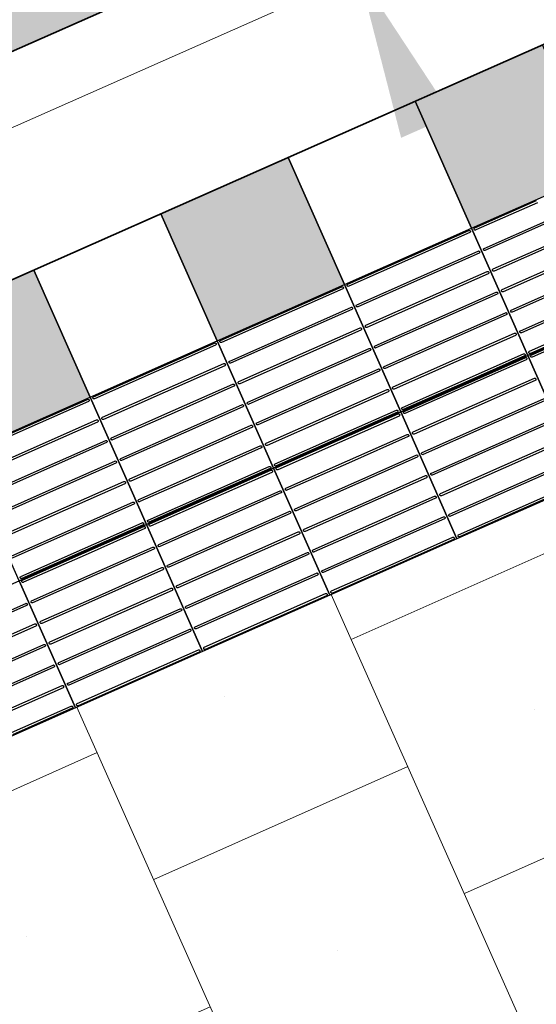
# Model space of a CAD drawing. Header units: metres. Extents: x 196651 to 397723, y 354703 to 710691.
# Tile 90 of 256: x 197775.57 to 197776.68, y 356098.71 to 356100.84. Entities that reach past the tile are written whole.
import ezdxf

# ---------------------------------------------------------------- set-up
doc = ezdxf.new("R2010")
doc.units = ezdxf.units.M
doc.header["$MEASUREMENT"] = 0
doc.linetypes.add('VH-RWSBAND_110X220', pattern=[24, 10, -2, 2, -2, 2, -2, 2, -2])
for name, color, linetype, lineweight in [('N-WE-GR-GRAS_BERM-A', 86, 'Continuous', 5), ('N-WE-VH-GOOT_TEGEL-G', 170, 'Continuous', 35), ('N-WE-VH-KANTOPSLUITING_BUSPERRONBAND-G', 6, 'VH-RWSBAND_110X220', 35), ('N-WE-VH-KANTVERHARDING-G', 1, 'Continuous', 5), ('N-WE-VH-VERHARDING_BETON-A-200', 253, 'Continuous', 5), ('N-WE-VH-VERHARDING_TEGEL-300X300X60-A', 252, 'Continuous', 18), ('N-WE-VH-VERHARDING_TEGEL-A', 252, 'Continuous', 5), ('N-WE-VH-VERKEERSTEGEL-GELEIDETEGEL-S', 5, 'Continuous', 25), ('N-WE-VH-VERKEERSTEGEL-TEGEL ZWART-WIT-S', 7, 'Continuous', 25), ('N-WE-VH_BETON_PRINTBETON-A', 252, 'Continuous', 5), ('X-XX-AL-AANPIJLING-M', 7, 'Continuous', 18)]:
    doc.layers.add(name, color=color, linetype=linetype, lineweight=lineweight)
doc.styles.add('NLCS-ISO-M200-T18', font='NLCS-ISO.ttf')
doc.dimstyles.new('NLCS-M200-T18-PIJL', dxfattribs={"dimscale": 0.2, "dimtxt": 1.8, "dimasz": 1.8, "dimexe": 2, "dimexo": 2, "dimgap": 0.7, "dimtad": 1, "dimzin": 0, "dimdsep": 46, "dimtxsty": 'NLCS-ISO-M200-T18', "dimcen": 0, "dimdle": 2, "dimse1": 1, "dimse2": 1, "dimclrd": 256, "dimclre": 256, "dimclrt": 256, "dimadec": 1, "dimazin": 0, "dimtfac": 1, "dimtofl": 0, "dimtmove": 1, "dimatfit": 0, "dimfxl": 2, "dimfxlon": 1, "dimtfillclr": 254, "dimtolj": 1, "dimtzin": 0, "dimlwd": 18, "dimlwe": 18, "dimarcsym": 0})

# ---------------------------------------------------------------- blocks, each defined once
blk = doc.blocks.new('SVH-VERKEERSTEGEL_300X300_ZWART TEGEL_DYN')
h = blk.add_hatch(color=256)
h.dxf.hatch_style = 1
h.paths.add_polyline_path([(0, 0.3), (0, 0), (0.3, 0), (0.3, 0.3)])
at = {"flags": 128}
blk.add_lwpolyline([(0, 0.3), (0, 0), (0.3, 0), (0.3, 0.3)], close=True, dxfattribs=at)
blk = doc.blocks.new('SVH-VERKEERSTEGEL_300X300_WITTE TEGEL_DYN')
at = {"flags": 128}
blk.add_lwpolyline([(0, 0.3), (0, 0), (0.3, 0), (0.3, 0.3)], close=True, dxfattribs=at)
blk = doc.blocks.new('*U386')
for name, p in [('SVH-VERKEERSTEGEL_300X300_ZWART TEGEL_DYN', (14.7, 0)), ('SVH-VERKEERSTEGEL_300X300_WITTE TEGEL_DYN', (15, 0)), ('SVH-VERKEERSTEGEL_300X300_ZWART TEGEL_DYN', (15.3, 0)), ('SVH-VERKEERSTEGEL_300X300_WITTE TEGEL_DYN', (15.6, 0)), ('SVH-VERKEERSTEGEL_300X300_ZWART TEGEL_DYN', (15.9, 0))]:
    blk.add_blockref(name, p)
blk = doc.blocks.new('*U384')
at = {"flags": 128}
for points in [[(14.7, 0), (14.7, 0.3), (15, 0.3), (15, 0)], [(15, 0), (15, 0.3), (15.3, 0.3), (15.3, 0)], [(15.3, 0), (15.3, 0.3), (15.6, 0.3), (15.6, 0)], [(15.6, 0), (15.6, 0.3), (15.9, 0.3), (15.9, 0)], [(15.9, 0), (15.9, 0.3), (16.2, 0.3), (16.2, 0)], [(16.2, 0), (16.2, 0.3), (16.5, 0.3), (16.5, 0)], [(14.7, -0.3), (14.7, 0), (15, 0), (15, -0.3)], [(15, -0.3), (15, 0), (15.3, 0), (15.3, -0.3)], [(15.3, -0.3), (15.3, 0), (15.6, 0), (15.6, -0.3)], [(15.6, -0.3), (15.6, 0), (15.9, 0), (15.9, -0.3)], [(15.9, -0.3), (15.9, 0), (16.2, 0), (16.2, -0.3)]]:
    blk.add_lwpolyline(points, close=True, dxfattribs=at)
for points in [[(15.0045, 0.2955, -0.414214), (15.007, 0.298), (15.1475, 0.298)], [(15.1475, 0.298), (15.293, 0.298, -0.414214), (15.2955, 0.2955), (15.2955, 0.2955, -0.414214), (15.293, 0.293), (15.1475, 0.293)], [(15.3045, 0.2955, -0.414214), (15.307, 0.298), (15.4475, 0.298)], [(15.4475, 0.298), (15.593, 0.298, -0.414214), (15.5955, 0.2955), (15.5955, 0.2955, -0.414214), (15.593, 0.293), (15.4475, 0.293)], [(15.6045, 0.2955, -0.414214), (15.607, 0.298), (15.7475, 0.298)], [(15.7475, 0.298), (15.893, 0.298, -0.414214), (15.8955, 0.2955), (15.8955, 0.2955, -0.414214), (15.893, 0.293), (15.7475, 0.293)], [(15.9045, 0.2955, -0.414214), (15.907, 0.298), (16.0475, 0.298)], [(16.0475, 0.298), (16.193, 0.298, -0.414214), (16.1955, 0.2955), (16.1955, 0.2955, -0.414214), (16.193, 0.293), (16.0475, 0.293)], [(16.2045, 0.2955, -0.414214), (16.207, 0.298), (16.3475, 0.298)], [(15.1475, 0.293), (15.007, 0.293, -0.414214), (15.0045, 0.2955), (15.0045, 0.2955)], [(15.4475, 0.293), (15.307, 0.293, -0.414214), (15.3045, 0.2955), (15.3045, 0.2955)], [(15.7475, 0.293), (15.607, 0.293, -0.414214), (15.6045, 0.2955), (15.6045, 0.2955)], [(16.0475, 0.293), (15.907, 0.293, -0.414214), (15.9045, 0.2955), (15.9045, 0.2955)], [(16.3475, 0.293), (16.207, 0.293, -0.414214), (16.2045, 0.2955), (16.2045, 0.2955)], [(15.0045, 0.247, -0.414214), (15.007, 0.2495), (15.1475, 0.2495)], [(15.1475, 0.2445), (15.007, 0.2445, -0.414214), (15.0045, 0.247), (15.0045, 0.247)], [(15.1475, 0.2495), (15.293, 0.2495, -0.414214), (15.2955, 0.247), (15.2955, 0.247, -0.414214), (15.293, 0.2445), (15.1475, 0.2445)], [(15.3045, 0.247, -0.414214), (15.307, 0.2495), (15.4475, 0.2495)], [(15.4475, 0.2445), (15.307, 0.2445, -0.414214), (15.3045, 0.247), (15.3045, 0.247)], [(15.4475, 0.2495), (15.593, 0.2495, -0.414214), (15.5955, 0.247), (15.5955, 0.247, -0.414214), (15.593, 0.2445), (15.4475, 0.2445)], [(15.6045, 0.247, -0.414214), (15.607, 0.2495), (15.7475, 0.2495)], [(15.7475, 0.2445), (15.607, 0.2445, -0.414214), (15.6045, 0.247), (15.6045, 0.247)], [(15.7475, 0.2495), (15.893, 0.2495, -0.414214), (15.8955, 0.247), (15.8955, 0.247, -0.414214), (15.893, 0.2445), (15.7475, 0.2445)], [(15.9045, 0.247, -0.414214), (15.907, 0.2495), (16.0475, 0.2495)], [(16.0475, 0.2445), (15.907, 0.2445, -0.414214), (15.9045, 0.247), (15.9045, 0.247)], [(16.0475, 0.2495), (16.193, 0.2495, -0.414214), (16.1955, 0.247), (16.1955, 0.247, -0.414214), (16.193, 0.2445), (16.0475, 0.2445)], [(16.2045, 0.247, -0.414214), (16.207, 0.2495), (16.3475, 0.2495)], [(16.3475, 0.2445), (16.207, 0.2445, -0.414214), (16.2045, 0.247), (16.2045, 0.247)], [(15.0045, 0.1985, -0.414214), (15.007, 0.201), (15.1475, 0.201)], [(15.1475, 0.196), (15.007, 0.196, -0.414214), (15.0045, 0.1985), (15.0045, 0.1985)], [(15.1475, 0.201), (15.293, 0.201, -0.414214), (15.2955, 0.1985), (15.2955, 0.1985, -0.414214), (15.293, 0.196), (15.1475, 0.196)], [(15.3045, 0.1985, -0.414214), (15.307, 0.201), (15.4475, 0.201)], [(15.4475, 0.196), (15.307, 0.196, -0.414214), (15.3045, 0.1985), (15.3045, 0.1985)], [(15.4475, 0.201), (15.593, 0.201, -0.414214), (15.5955, 0.1985), (15.5955, 0.1985, -0.414214), (15.593, 0.196), (15.4475, 0.196)], [(15.6045, 0.1985, -0.414214), (15.607, 0.201), (15.7475, 0.201)], [(15.7475, 0.196), (15.607, 0.196, -0.414214), (15.6045, 0.1985), (15.6045, 0.1985)], [(15.7475, 0.201), (15.893, 0.201, -0.414214), (15.8955, 0.1985), (15.8955, 0.1985, -0.414214), (15.893, 0.196), (15.7475, 0.196)], [(15.9045, 0.1985, -0.414214), (15.907, 0.201), (16.0475, 0.201)], [(16.0475, 0.196), (15.907, 0.196, -0.414214), (15.9045, 0.1985), (15.9045, 0.1985)], [(16.0475, 0.201), (16.193, 0.201, -0.414214), (16.1955, 0.1985), (16.1955, 0.1985, -0.414214), (16.193, 0.196), (16.0475, 0.196)], [(16.2045, 0.1985, -0.414214), (16.207, 0.201), (16.3475, 0.201)], [(16.3475, 0.196), (16.207, 0.196, -0.414214), (16.2045, 0.1985), (16.2045, 0.1985)], [(15.0045, 0.15, -0.414214), (15.007, 0.1525), (15.1475, 0.1525)], [(15.1475, 0.1475), (15.007, 0.1475, -0.414214), (15.0045, 0.15), (15.0045, 0.15)], [(15.1475, 0.1525), (15.293, 0.1525, -0.414214), (15.2955, 0.15), (15.2955, 0.15, -0.414214), (15.293, 0.1475), (15.1475, 0.1475)], [(15.3045, 0.15, -0.414214), (15.307, 0.1525), (15.4475, 0.1525)], [(15.4475, 0.1475), (15.307, 0.1475, -0.414214), (15.3045, 0.15), (15.3045, 0.15)], [(15.4475, 0.1525), (15.593, 0.1525, -0.414214), (15.5955, 0.15), (15.5955, 0.15, -0.414214), (15.593, 0.1475), (15.4475, 0.1475)], [(15.6045, 0.15, -0.414214), (15.607, 0.1525), (15.7475, 0.1525)], [(15.7475, 0.1475), (15.607, 0.1475, -0.414214), (15.6045, 0.15), (15.6045, 0.15)], [(15.7475, 0.1525), (15.893, 0.1525, -0.414214), (15.8955, 0.15), (15.8955, 0.15, -0.414214), (15.893, 0.1475), (15.7475, 0.1475)], [(15.9045, 0.15, -0.414214), (15.907, 0.1525), (16.0475, 0.1525)], [(16.0475, 0.1475), (15.907, 0.1475, -0.414214), (15.9045, 0.15), (15.9045, 0.15)], [(16.0475, 0.1525), (16.193, 0.1525, -0.414214), (16.1955, 0.15), (16.1955, 0.15, -0.414214), (16.193, 0.1475), (16.0475, 0.1475)], [(16.2045, 0.15, -0.414214), (16.207, 0.1525), (16.3475, 0.1525)], [(16.3475, 0.1475), (16.207, 0.1475, -0.414214), (16.2045, 0.15), (16.2045, 0.15)], [(15.0045, 0.1015, -0.414214), (15.007, 0.104), (15.1475, 0.104)], [(15.1475, 0.099), (15.007, 0.099, -0.414214), (15.0045, 0.1015), (15.0045, 0.1015)], [(15.1475, 0.104), (15.293, 0.104, -0.414214), (15.2955, 0.1015), (15.2955, 0.1015, -0.414214), (15.293, 0.099), (15.1475, 0.099)], [(15.3045, 0.1015, -0.414214), (15.307, 0.104), (15.4475, 0.104)], [(15.4475, 0.099), (15.307, 0.099, -0.414214), (15.3045, 0.1015), (15.3045, 0.1015)], [(15.4475, 0.104), (15.593, 0.104, -0.414214), (15.5955, 0.1015), (15.5955, 0.1015, -0.414214), (15.593, 0.099), (15.4475, 0.099)], [(15.6045, 0.1015, -0.414214), (15.607, 0.104), (15.7475, 0.104)], [(15.7475, 0.099), (15.607, 0.099, -0.414214), (15.6045, 0.1015), (15.6045, 0.1015)], [(15.7475, 0.104), (15.893, 0.104, -0.414214), (15.8955, 0.1015), (15.8955, 0.1015, -0.414214), (15.893, 0.099), (15.7475, 0.099)], [(15.9045, 0.1015, -0.414214), (15.907, 0.104), (16.0475, 0.104)], [(16.0475, 0.099), (15.907, 0.099, -0.414214), (15.9045, 0.1015), (15.9045, 0.1015)], [(16.0475, 0.104), (16.193, 0.104, -0.414214), (16.1955, 0.1015), (16.1955, 0.1015, -0.414214), (16.193, 0.099), (16.0475, 0.099)], [(16.2045, 0.1015, -0.414214), (16.207, 0.104), (16.3475, 0.104)], [(16.3475, 0.099), (16.207, 0.099, -0.414214), (16.2045, 0.1015), (16.2045, 0.1015)], [(15.0045, 0.053, -0.414214), (15.007, 0.0555), (15.1475, 0.0555)], [(15.1475, 0.0505), (15.007, 0.0505, -0.414214), (15.0045, 0.053), (15.0045, 0.053)], [(15.1475, 0.0555), (15.293, 0.0555, -0.414214), (15.2955, 0.053), (15.2955, 0.053, -0.414214), (15.293, 0.0505), (15.1475, 0.0505)], [(15.3045, 0.053, -0.414214), (15.307, 0.0555), (15.4475, 0.0555)], [(15.4475, 0.0505), (15.307, 0.0505, -0.414214), (15.3045, 0.053), (15.3045, 0.053)], [(15.4475, 0.0555), (15.593, 0.0555, -0.414214), (15.5955, 0.053), (15.5955, 0.053, -0.414214), (15.593, 0.0505), (15.4475, 0.0505)], [(15.6045, 0.053, -0.414214), (15.607, 0.0555), (15.7475, 0.0555)], [(15.7475, 0.0505), (15.607, 0.0505, -0.414214), (15.6045, 0.053), (15.6045, 0.053)], [(15.7475, 0.0555), (15.893, 0.0555, -0.414214), (15.8955, 0.053), (15.8955, 0.053, -0.414214), (15.893, 0.0505), (15.7475, 0.0505)], [(15.9045, 0.053, -0.414214), (15.907, 0.0555), (16.0475, 0.0555)], [(16.0475, 0.0505), (15.907, 0.0505, -0.414214), (15.9045, 0.053), (15.9045, 0.053)], [(16.0475, 0.0555), (16.193, 0.0555, -0.414214), (16.1955, 0.053), (16.1955, 0.053, -0.414214), (16.193, 0.0505), (16.0475, 0.0505)], [(16.2045, 0.053, -0.414214), (16.207, 0.0555), (16.3475, 0.0555)], [(16.3475, 0.0505), (16.207, 0.0505, -0.414214), (16.2045, 0.053), (16.2045, 0.053)], [(14.8475, 0.007), (14.993, 0.007, -0.414214), (14.9955, 0.0045), (14.9955, 0.0045, -0.414214), (14.993, 0.002), (14.8475, 0.002)], [(15.0045, 0.0045, -0.414214), (15.007, 0.007), (15.1475, 0.007)], [(15.1475, 0.002), (15.007, 0.002, -0.414214), (15.0045, 0.0045), (15.0045, 0.0045)], [(15.1475, 0.007), (15.293, 0.007, -0.414214), (15.2955, 0.0045), (15.2955, 0.0045, -0.414214), (15.293, 0.002), (15.1475, 0.002)], [(15.3045, 0.0045, -0.414214), (15.307, 0.007), (15.4475, 0.007)], [(15.4475, 0.002), (15.307, 0.002, -0.414214), (15.3045, 0.0045), (15.3045, 0.0045)], [(15.4475, 0.007), (15.593, 0.007, -0.414214), (15.5955, 0.0045), (15.5955, 0.0045, -0.414214), (15.593, 0.002), (15.4475, 0.002)], [(15.6045, 0.0045, -0.414214), (15.607, 0.007), (15.7475, 0.007)], [(15.7475, 0.002), (15.607, 0.002, -0.414214), (15.6045, 0.0045), (15.6045, 0.0045)], [(15.7475, 0.007), (15.893, 0.007, -0.414214), (15.8955, 0.0045), (15.8955, 0.0045, -0.414214), (15.893, 0.002), (15.7475, 0.002)], [(15.9045, 0.0045, -0.414214), (15.907, 0.007), (16.0475, 0.007)], [(16.0475, 0.002), (15.907, 0.002, -0.414214), (15.9045, 0.0045), (15.9045, 0.0045)], [(16.0475, 0.007), (16.193, 0.007, -0.414214), (16.1955, 0.0045), (16.1955, 0.0045, -0.414214), (16.193, 0.002), (16.0475, 0.002)], [(14.8475, -0.002), (14.993, -0.002, -0.414214), (14.9955, -0.0045), (14.9955, -0.0045, -0.414214), (14.993, -0.007), (14.8475, -0.007)], [(15.0045, -0.0045, -0.414214), (15.007, -0.002), (15.1475, -0.002)], [(15.1475, -0.007), (15.007, -0.007, -0.414214), (15.0045, -0.0045), (15.0045, -0.0045)], [(15.1475, -0.002), (15.293, -0.002, -0.414214), (15.2955, -0.0045), (15.2955, -0.0045, -0.414214), (15.293, -0.007), (15.1475, -0.007)], [(15.3045, -0.0045, -0.414214), (15.307, -0.002), (15.4475, -0.002)], [(15.4475, -0.007), (15.307, -0.007, -0.414214), (15.3045, -0.0045), (15.3045, -0.0045)], [(15.4475, -0.002), (15.593, -0.002, -0.414214), (15.5955, -0.0045), (15.5955, -0.0045, -0.414214), (15.593, -0.007), (15.4475, -0.007)], [(15.6045, -0.0045, -0.414214), (15.607, -0.002), (15.7475, -0.002)], [(15.7475, -0.007), (15.607, -0.007, -0.414214), (15.6045, -0.0045), (15.6045, -0.0045)], [(15.7475, -0.002), (15.893, -0.002, -0.414214), (15.8955, -0.0045), (15.8955, -0.0045, -0.414214), (15.893, -0.007), (15.7475, -0.007)], [(15.9045, -0.0045, -0.414214), (15.907, -0.002), (16.0475, -0.002)], [(16.0475, -0.007), (15.907, -0.007, -0.414214), (15.9045, -0.0045), (15.9045, -0.0045)], [(16.0475, -0.002), (16.193, -0.002, -0.414214), (16.1955, -0.0045), (16.1955, -0.0045, -0.414214), (16.193, -0.007), (16.0475, -0.007)], [(14.8475, -0.0505), (14.993, -0.0505, -0.414214), (14.9955, -0.053), (14.9955, -0.053, -0.414214), (14.993, -0.0555), (14.8475, -0.0555)], [(15.0045, -0.053, -0.414214), (15.007, -0.0505), (15.1475, -0.0505)], [(15.1475, -0.0555), (15.007, -0.0555, -0.414214), (15.0045, -0.053), (15.0045, -0.053)], [(15.1475, -0.0505), (15.293, -0.0505, -0.414214), (15.2955, -0.053), (15.2955, -0.053, -0.414214), (15.293, -0.0555), (15.1475, -0.0555)], [(15.3045, -0.053, -0.414214), (15.307, -0.0505), (15.4475, -0.0505)], [(15.4475, -0.0555), (15.307, -0.0555, -0.414214), (15.3045, -0.053), (15.3045, -0.053)], [(15.4475, -0.0505), (15.593, -0.0505, -0.414214), (15.5955, -0.053), (15.5955, -0.053, -0.414214), (15.593, -0.0555), (15.4475, -0.0555)], [(15.6045, -0.053, -0.414214), (15.607, -0.0505), (15.7475, -0.0505)], [(15.7475, -0.0555), (15.607, -0.0555, -0.414214), (15.6045, -0.053), (15.6045, -0.053)], [(15.7475, -0.0505), (15.893, -0.0505, -0.414214), (15.8955, -0.053), (15.8955, -0.053, -0.414214), (15.893, -0.0555), (15.7475, -0.0555)], [(15.9045, -0.053, -0.414214), (15.907, -0.0505), (16.0475, -0.0505)], [(16.0475, -0.0555), (15.907, -0.0555, -0.414214), (15.9045, -0.053), (15.9045, -0.053)], [(16.0475, -0.0505), (16.193, -0.0505, -0.414214), (16.1955, -0.053), (16.1955, -0.053, -0.414214), (16.193, -0.0555), (16.0475, -0.0555)], [(14.8475, -0.099), (14.993, -0.099, -0.414214), (14.9955, -0.1015), (14.9955, -0.1015, -0.414214), (14.993, -0.104), (14.8475, -0.104)], [(15.0045, -0.1015, -0.414214), (15.007, -0.099), (15.1475, -0.099)], [(15.1475, -0.104), (15.007, -0.104, -0.414214), (15.0045, -0.1015), (15.0045, -0.1015)], [(15.1475, -0.099), (15.293, -0.099, -0.414214), (15.2955, -0.1015), (15.2955, -0.1015, -0.414214), (15.293, -0.104), (15.1475, -0.104)], [(15.3045, -0.1015, -0.414214), (15.307, -0.099), (15.4475, -0.099)], [(15.4475, -0.104), (15.307, -0.104, -0.414214), (15.3045, -0.1015), (15.3045, -0.1015)], [(15.4475, -0.099), (15.593, -0.099, -0.414214), (15.5955, -0.1015), (15.5955, -0.1015, -0.414214), (15.593, -0.104), (15.4475, -0.104)], [(15.6045, -0.1015, -0.414214), (15.607, -0.099), (15.7475, -0.099)], [(15.7475, -0.104), (15.607, -0.104, -0.414214), (15.6045, -0.1015), (15.6045, -0.1015)], [(15.7475, -0.099), (15.893, -0.099, -0.414214), (15.8955, -0.1015), (15.8955, -0.1015, -0.414214), (15.893, -0.104), (15.7475, -0.104)], [(15.9045, -0.1015, -0.414214), (15.907, -0.099), (16.0475, -0.099)], [(16.0475, -0.104), (15.907, -0.104, -0.414214), (15.9045, -0.1015), (15.9045, -0.1015)], [(16.0475, -0.099), (16.193, -0.099, -0.414214), (16.1955, -0.1015), (16.1955, -0.1015, -0.414214), (16.193, -0.104), (16.0475, -0.104)], [(14.8475, -0.1475), (14.993, -0.1475, -0.414214), (14.9955, -0.15), (14.9955, -0.15, -0.414214), (14.993, -0.1525), (14.8475, -0.1525)], [(15.0045, -0.15, -0.414214), (15.007, -0.1475), (15.1475, -0.1475)], [(15.1475, -0.1475), (15.293, -0.1475, -0.414214), (15.2955, -0.15), (15.2955, -0.15, -0.414214), (15.293, -0.1525), (15.1475, -0.1525)], [(15.3045, -0.15, -0.414214), (15.307, -0.1475), (15.4475, -0.1475)], [(15.4475, -0.1475), (15.593, -0.1475, -0.414214), (15.5955, -0.15), (15.5955, -0.15, -0.414214), (15.593, -0.1525), (15.4475, -0.1525)], [(15.6045, -0.15, -0.414214), (15.607, -0.1475), (15.7475, -0.1475)], [(15.7475, -0.1475), (15.893, -0.1475, -0.414214), (15.8955, -0.15), (15.8955, -0.15, -0.414214), (15.893, -0.1525), (15.7475, -0.1525)], [(15.9045, -0.15, -0.414214), (15.907, -0.1475), (16.0475, -0.1475)], [(16.0475, -0.1475), (16.193, -0.1475, -0.414214), (16.1955, -0.15), (16.1955, -0.15, -0.414214), (16.193, -0.1525), (16.0475, -0.1525)], [(15.1475, -0.1525), (15.007, -0.1525, -0.414214), (15.0045, -0.15), (15.0045, -0.15)], [(15.4475, -0.1525), (15.307, -0.1525, -0.414214), (15.3045, -0.15), (15.3045, -0.15)], [(15.7475, -0.1525), (15.607, -0.1525, -0.414214), (15.6045, -0.15), (15.6045, -0.15)], [(16.0475, -0.1525), (15.907, -0.1525, -0.414214), (15.9045, -0.15), (15.9045, -0.15)], [(14.8475, -0.196), (14.993, -0.196, -0.414214), (14.9955, -0.1985), (14.9955, -0.1985, -0.414214), (14.993, -0.201), (14.8475, -0.201)], [(15.0045, -0.1985, -0.414214), (15.007, -0.196), (15.1475, -0.196)], [(15.1475, -0.201), (15.007, -0.201, -0.414214), (15.0045, -0.1985), (15.0045, -0.1985)], [(15.1475, -0.196), (15.293, -0.196, -0.414214), (15.2955, -0.1985), (15.2955, -0.1985, -0.414214), (15.293, -0.201), (15.1475, -0.201)], [(15.3045, -0.1985, -0.414214), (15.307, -0.196), (15.4475, -0.196)], [(15.4475, -0.201), (15.307, -0.201, -0.414214), (15.3045, -0.1985), (15.3045, -0.1985)], [(15.4475, -0.196), (15.593, -0.196, -0.414214), (15.5955, -0.1985), (15.5955, -0.1985, -0.414214), (15.593, -0.201), (15.4475, -0.201)], [(15.6045, -0.1985, -0.414214), (15.607, -0.196), (15.7475, -0.196)], [(15.7475, -0.201), (15.607, -0.201, -0.414214), (15.6045, -0.1985), (15.6045, -0.1985)], [(15.7475, -0.196), (15.893, -0.196, -0.414214), (15.8955, -0.1985), (15.8955, -0.1985, -0.414214), (15.893, -0.201), (15.7475, -0.201)], [(15.9045, -0.1985, -0.414214), (15.907, -0.196), (16.0475, -0.196)], [(16.0475, -0.201), (15.907, -0.201, -0.414214), (15.9045, -0.1985), (15.9045, -0.1985)], [(16.0475, -0.196), (16.193, -0.196, -0.414214), (16.1955, -0.1985), (16.1955, -0.1985, -0.414214), (16.193, -0.201), (16.0475, -0.201)], [(14.8475, -0.2445), (14.993, -0.2445, -0.414214), (14.9955, -0.247), (14.9955, -0.247, -0.414214), (14.993, -0.2495), (14.8475, -0.2495)], [(15.0045, -0.247, -0.414214), (15.007, -0.2445), (15.1475, -0.2445)], [(15.1475, -0.2495), (15.007, -0.2495, -0.414214), (15.0045, -0.247), (15.0045, -0.247)], [(15.1475, -0.2445), (15.293, -0.2445, -0.414214), (15.2955, -0.247), (15.2955, -0.247, -0.414214), (15.293, -0.2495), (15.1475, -0.2495)], [(15.3045, -0.247, -0.414214), (15.307, -0.2445), (15.4475, -0.2445)], [(15.4475, -0.2495), (15.307, -0.2495, -0.414214), (15.3045, -0.247), (15.3045, -0.247)], [(15.4475, -0.2445), (15.593, -0.2445, -0.414214), (15.5955, -0.247), (15.5955, -0.247, -0.414214), (15.593, -0.2495), (15.4475, -0.2495)], [(15.6045, -0.247, -0.414214), (15.607, -0.2445), (15.7475, -0.2445)], [(15.7475, -0.2495), (15.607, -0.2495, -0.414214), (15.6045, -0.247), (15.6045, -0.247)], [(15.7475, -0.2445), (15.893, -0.2445, -0.414214), (15.8955, -0.247), (15.8955, -0.247, -0.414214), (15.893, -0.2495), (15.7475, -0.2495)], [(15.9045, -0.247, -0.414214), (15.907, -0.2445), (16.0475, -0.2445)], [(16.0475, -0.2495), (15.907, -0.2495, -0.414214), (15.9045, -0.247), (15.9045, -0.247)], [(16.0475, -0.2445), (16.193, -0.2445, -0.414214), (16.1955, -0.247), (16.1955, -0.247, -0.414214), (16.193, -0.2495), (16.0475, -0.2495)], [(14.8475, -0.293), (14.993, -0.293, -0.414214), (14.9955, -0.2955), (14.9955, -0.2955, -0.414214), (14.993, -0.298), (14.8475, -0.298)], [(15.0045, -0.2955, -0.414214), (15.007, -0.293), (15.1475, -0.293)], [(15.1475, -0.298), (15.007, -0.298, -0.414214), (15.0045, -0.2955), (15.0045, -0.2955)], [(15.1475, -0.293), (15.293, -0.293, -0.414214), (15.2955, -0.2955), (15.2955, -0.2955, -0.414214), (15.293, -0.298), (15.1475, -0.298)], [(15.3045, -0.2955, -0.414214), (15.307, -0.293), (15.4475, -0.293)], [(15.4475, -0.298), (15.307, -0.298, -0.414214), (15.3045, -0.2955), (15.3045, -0.2955)], [(15.4475, -0.293), (15.593, -0.293, -0.414214), (15.5955, -0.2955), (15.5955, -0.2955, -0.414214), (15.593, -0.298), (15.4475, -0.298)], [(15.6045, -0.2955, -0.414214), (15.607, -0.293), (15.7475, -0.293)], [(15.7475, -0.298), (15.607, -0.298, -0.414214), (15.6045, -0.2955), (15.6045, -0.2955)], [(15.7475, -0.293), (15.893, -0.293, -0.414214), (15.8955, -0.2955), (15.8955, -0.2955, -0.414214), (15.893, -0.298), (15.7475, -0.298)], [(15.9045, -0.2955, -0.414214), (15.907, -0.293), (16.0475, -0.293)], [(16.0475, -0.298), (15.907, -0.298, -0.414214), (15.9045, -0.2955), (15.9045, -0.2955)], [(16.0475, -0.293), (16.193, -0.293, -0.414214), (16.1955, -0.2955), (16.1955, -0.2955, -0.414214), (16.193, -0.298), (16.0475, -0.298)]]:
    blk.add_lwpolyline(points, format="xyb", dxfattribs=at)
blk = doc.blocks.new('*D1814')
at = {"layer": 'Defpoints', "color": 0, "ltscale": 0.2, "transparency": 16777216}
for p in [(197777.7304, 356101.5692), (197778.7665, 356099.2283), (197777.3341, 356098.5943)]:
    blk.add_point(p, dxfattribs=at)
at = {"layer": 'X-XX-AL-AANPIJLING-M', "linetype": 'Continuous', "lineweight": 18, "ltscale": 0.2, "transparency": 16777216}
blk.add_line((197776.4437, 356100.6061), (197777.1884, 356098.9235), dxfattribs=at)
at = {"layer": 'X-XX-AL-AANPIJLING-M', "ltscale": 0.2, "transparency": 16777216}
for points in [[(197776.4986, 356100.6303), (197776.3888, 356100.5818), (197776.298, 356100.9353)], [(197777.2433, 356098.9478), (197777.1335, 356098.8992), (197777.3341, 356098.5943)]]:
    blk.add_solid(points, dxfattribs=at)
at = {"layer": 'X-XX-AL-AANPIJLING-M', "ltscale": 0.2, "transparency": 16777216, "insert": (197777.1087, 356099.8943), "char_height": 0.36, "attachment_point": 5, "rotation": 293.8738, "style": 'NLCS-ISO-M200-T18'}
blk.add_mtext('\\A1;2.56', dxfattribs=at)

msp = doc.modelspace()

# ---------------------------------------------------------------- hatches: boundary and pattern name
at = {"layer": 'N-WE-GR-GRAS_BERM-A'}
h = msp.add_hatch(dxfattribs=at)
h.set_pattern_fill('AGR-GRAS_01', color=256, scale=0.04, pattern_type=2)
h.set_pattern_definition([(0, (0, 0), (1, 1), [0.12, -0.8]), (45, (0.4, 0.2), (-0.113137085, 1.8667619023), [0.12, -0.8]), (30, (0.08, 0.12), (0.2274613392, 1.2860254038), [0.12, -0.8]), (15, (0.32, 0.48), (0.3856270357, 0.724494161), [0.12, -0.8]), (135, (0.16, 2), (-0.02828427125, -0.6505382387), [0.12, -0.8]), (150, (1.2, 0.4), (0.2156921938, -0.5864101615), [0.12, -0.8]), (165, (0.24, 0.04), (0.1434520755, -0.7010146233), [0.12, -0.8]), (85, (0.4, 0.4), (-0.8726773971, 1.0400164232), [0.12, -0.8]), (100, (0, 0), (-1.1121176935, 0.7787131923), [0.12, -0.8])])
edge = h.paths.add_edge_path()
edge.add_line((197796.7867, 356126.9798), (197796.3839, 356127.8898))
edge.add_line((197796.3839, 356127.8898), (197796.1052, 356127.7641))
edge.add_arc((197803.3639, 356111.6758), 17.65, 114.28402, 127.70392)
edge.add_arc((197778.9006, 356143.323), 22.35, 293.67482, 307.70392, ccw=False)
edge.add_line((197787.8752, 356122.854), (197772.1518, 356115.9602))
edge.add_line((197772.1518, 356115.9602), (197760.2654, 356110.7486))
edge.add_line((197760.2654, 356110.7486), (197749.5601, 356106.055))
edge.add_line((197749.5601, 356106.055), (197737.859, 356100.9607))
edge.add_arc((197748.1577, 356077.3054), 25.8, 113.5265, 118.45131)
edge.add_line((197735.8663, 356099.9893), (197735.9142, 356099.9027))
edge.add_line((197735.9142, 356099.9027), (197735.0392, 356099.4186))
edge.add_arc((197735.1844, 356099.1561), 0.3, 118.9535, 203.8738)
edge.add_line((197734.9101, 356099.0346), (197735.6535, 356097.3549))
edge.add_line((197735.6535, 356097.3549), (197736.9451, 356097.9207))
edge.add_arc((197756.97, 356048.3636), 53.45, 105.38578, 112.00258, ccw=False)
edge.add_line((197742.7889, 356099.8981), (197753.8019, 356102.9286))
edge.add_arc((197741.4514, 356147.8103), 46.55, 285.38578, 293.87385)
edge.add_line((197760.2913, 356105.2432), (197776.7323, 356112.5199))
edge.add_arc((197757.8924, 356155.087), 46.55, 293.87385, 305.26927)
edge.add_line((197784.7713, 356117.0814), (197787.9891, 356119.3571))
edge.add_arc((197818.8522, 356075.718), 53.45, 114.82299, 125.26927, ccw=False)
edge.add_line((197796.413, 356124.2297), (197795.7928, 356125.6042))
edge.add_line((197795.7928, 356125.6042), (197796.7867, 356126.9798))
at = {"layer": 'N-WE-VH-VERHARDING_BETON-A-200'}
msp.add_hatch(color=256, dxfattribs=at).paths.add_polyline_path([(197801.0024, 356114.9301), (197800.8608, 356115.2502), (197745.0209, 356090.5359), (197747.7542, 356091.3555), (197768.0016, 356097.4274), (197789.9629, 356107.1473)])
at = {"layer": 'N-WE-VH-VERHARDING_TEGEL-300X300X60-A'}
h = msp.add_hatch(dxfattribs=at)
h.set_pattern_fill('AVH-TEGEL_400X400_HALFST_STIP', color=256, scale=1.5, angle=114, pattern_type=2)
h.set_pattern_definition([(114, (198927.37624, 355545.38647), (-0.54812727, -0.24404199), []), (204, (198927.37624, 355545.38647), (0.24404199, -0.54812727), [0.6, -0.6]), (204, (198926.7061, 355545.4165), (0.24404199, -0.54812727), [0.6, -0.6]), (114, (198926.98015, 355545.5385), (-0.67014827, 0.03002165), [0, -0.6])])
h.paths.add_polyline_path([(197769.1041, 356094.9518), (197791.0507, 356104.6652), (197790.5002, 356105.9088), (197768.5537, 356096.1954)])
at = {"layer": 'N-WE-VH-VERHARDING_TEGEL-A'}
h = msp.add_hatch(dxfattribs=at)
h.set_pattern_fill('AVH-TEGEL_300X300_HALFST', color=256, scale=2, angle=23, style=0, pattern_type=2)
h.set_pattern_definition([(23, (0, 0), (0.43508357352, 0.51059013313), [0.6, -0.6]), (113, (0, 0), (-0.5523029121, -0.2344386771), [])])
edge = h.paths.add_edge_path()
edge.add_line((197744.3572, 356080.9898), (197712.9872, 356069.9469))
edge.add_line((197712.9872, 356069.9469), (197713.535, 356068.3905))
edge.add_line((197713.535, 356068.3905), (197744.9051, 356079.4334))
edge.add_arc((197726.9081, 356130.5582), 54.2, 289.39314, 291.60079)
edge.add_line((197746.8611, 356080.1646), (197766.2646, 356087.8473))
edge.add_arc((197746.3116, 356138.2409), 54.2, 291.60079, 293.87385)
edge.add_line((197768.2476, 356088.6784), (197799.8383, 356102.6602))
edge.add_arc((197777.9022, 356152.2227), 54.2, 293.87385, 297.69601)
edge.add_line((197803.0933, 356104.2326), (197818.0521, 356112.0849))
edge.add_arc((197839.339, 356071.5323), 45.8, 113.54944, 117.69601, ccw=False)
edge.add_arc((197874.099, 355991.7781), 132.8, 101.831543, 113.549444, ccw=False)
edge.add_line((197846.8704, 356121.7567), (197846.5358, 356123.3724))
edge.add_arc((197874.099, 355991.7781), 134.45, 101.829929, 113.549444)
edge.add_arc((197839.339, 356071.5323), 47.45, 113.54944, 117.69601)
edge.add_line((197817.2852, 356113.5458), (197802.3264, 356105.6936))
edge.add_arc((197777.9022, 356152.2227), 52.55, 293.87385, 297.69601, ccw=False)
edge.add_line((197799.1705, 356104.169), (197767.5798, 356090.1872))
edge.add_arc((197746.3116, 356138.2409), 52.55, 291.60079, 293.87385, ccw=False)
edge.add_line((197765.6572, 356089.3814), (197746.2537, 356081.6988))
edge.add_arc((197726.9081, 356130.5582), 52.55, 289.39314, 291.60079, ccw=False)
at = {"layer": 'N-WE-VH_BETON_PRINTBETON-A'}
h = msp.add_hatch(dxfattribs=at)
h.set_pattern_fill('AVH-BSS_KEIFORMAAT_BLOK', color=256, scale=2.5, angle=204, style=0, pattern_type=2)
h.set_pattern_definition([(204, (192530.86267, 422217.27925), (0.2135367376, -0.4796113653), []), (204, (192530.96944, 422217.03945), (-0.2660746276, -0.693148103), [0.525, -0.525]), (294, (192530.86267, 422217.27925), (0.4796113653, 0.2135367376), []), (294, (192531.1025, 422217.386), (0.693148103, -0.2660746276), [0.525, -0.525])])
h.paths.add_polyline_path([(197787.0677, 356112.5366), (197786.3941, 356114.0584, -0.047916), (197778.061, 356109.3705), (197761.6199, 356102.0938, -0.037053), (197754.6495, 356099.6077), (197755.1747, 356098.421)])

# ---------------------------------------------------------------- linework, layer by layer
at = {"layer": 'N-WE-VH-GOOT_TEGEL-G', "flags": 128}
msp.add_lwpolyline([(197866.1533, 356128.2647, 0.326953), (197857.8188, 356133.0876), (197856.1658, 356132.9093, 0.061287), (197825.0365, 356125.626, 0.012123), (197818.5935, 356123.0787), (197814.9222, 356121.4736), (197802.461, 356115.9584), (197789.9629, 356107.1473), (197768.0016, 356097.4274), (197745.0209, 356090.5359), (197713.0206, 356076.3727, 0.0598), (197653.0758, 356040.7543), (197649.9856, 356038.2145), (197649.0843, 356037.4999, 0.001353), (197648.4858, 356037.0227, 0.017706), (197632.7997, 356023.5067), (197611.0048, 356003.3394, -0.211707), (197547.2728, 355981.5539, -0.211707)], format="xyb", dxfattribs=at)
at = {"layer": 'N-WE-VH-KANTOPSLUITING_BUSPERRONBAND-G', "linetype": 'Continuous', "flags": 128}
msp.add_lwpolyline([(197790.136, 356106.7318), (197768.1895, 356097.0184)], dxfattribs=at)
at = {"layer": 'N-WE-VH-KANTVERHARDING-G', "flags": 128}
msp.add_lwpolyline([(197865.9229, 356128.4083, 0.319213), (197857.8349, 356132.9384), (197856.1818, 356132.7602, 0.061287), (197825.0883, 356125.4853, 0.016107), (197816.5649, 356122.0367), (197802.5353, 356115.8273), (197790.0372, 356107.0161), (197768.0537, 356097.2864), (197745.073, 356090.3949)], format="xyb", dxfattribs=at)

# ---------------------------------------------------------------- block references
at = {"layer": 'N-WE-VH-VERKEERSTEGEL-GELEIDETEGEL-S', "rotation": 203.8738483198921}
msp.add_blockref('*U384', (197790.3788, 356106.1831), dxfattribs=at)
at = {"layer": 'N-WE-VH-VERKEERSTEGEL-TEGEL ZWART-WIT-S', "rotation": 203.8738483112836}
msp.add_blockref('*U386', (197790.136, 356106.7318), dxfattribs=at)

# ---------------------------------------------------------------- dimensions: what is measured, and where the dimension line sits
at = {"layer": 'X-XX-AL-AANPIJLING-M', "ltscale": 0.2}
dim = msp.add_aligned_dim(p1=(197777.7304, 356101.5692), p2=(197778.7665, 356099.2283), distance=-1.5665, dimstyle='NLCS-M200-T18-PIJL', dxfattribs=at)
dim.commit()
dim.dimension.update_dxf_attribs({"geometry": '*D1814', "text_midpoint": (197777.1087, 356099.8943)})

doc.saveas('drawing.dxf')
